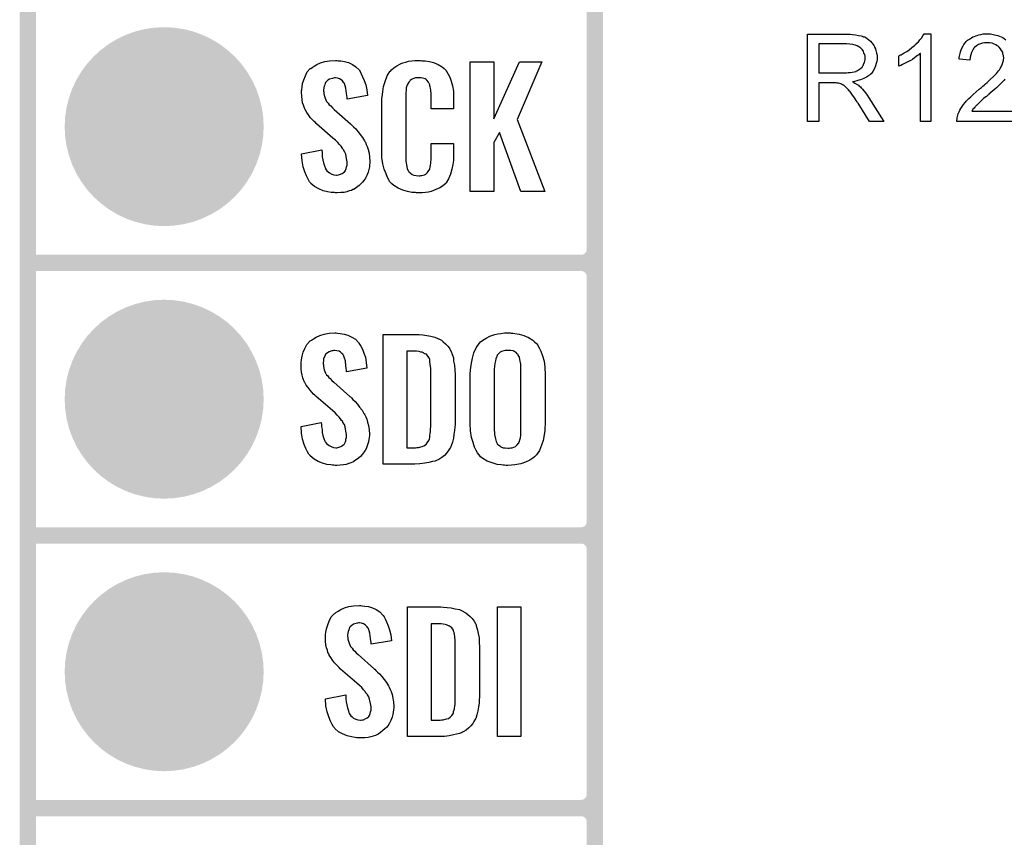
# Model space of a CAD drawing. Extents: x -0.07 to 0.95, y -0.15 to 2.1.
# Tile 2 of 16: x -0.05 to 0.31, y 0.14 to 0.44. Entities that reach past the tile are written whole.
import ezdxf

# ---------------------------------------------------------------- set-up
doc = ezdxf.new("R2010")
doc.units = 0
doc.layers.get('0').update_dxf_attribs({"linetype": 'CONTINUOUS'})
for name, color, linetype in [('gko', 6, 'CONTINUOUS'), ('gto', 2, 'CONTINUOUS'), ('gts', 1, 'CONTINUOUS')]:
    doc.layers.add(name, color=color, linetype=linetype)

# ---------------------------------------------------------------- blocks, each defined once
blk = doc.blocks.new('D12')
at = {"const_width": 0.003}
blk.add_lwpolyline([(-0.0015, 0, 1), (0.0015, 0, 1)], format="xyb", close=True, dxfattribs=at)
blk = doc.blocks.new('D44')
at = {"const_width": 0.0365}
blk.add_lwpolyline([(-0.01825, 0, 1), (0.01825, 0, 1)], format="xyb", close=True, dxfattribs=at)

msp = doc.modelspace()

# ---------------------------------------------------------------- linework, layer by layer
at = {"layer": 'gko', "color": 6, "const_width": 0.006}
msp.add_lwpolyline([(-0.05, -0.15), (-0.05, 2.01)], dxfattribs=at)
at = {"layer": 'gto', "color": 2, "const_width": 0.006}
for points in [[(0.158, -0.022), (0.158, 0.722)], [(0.158, 0.355), (0.158, 0.445)], [(-0.05, 0.35), (0.153, 0.35)], [(-0.05, 0.35), (0.153, 0.35)], [(0.153, 0.35), (0.153, 0.35)], [(0.153, 0.35), (0.153, 0.35)], [(0.158, 0.345), (0.158, 0.345)], [(0.158, 0.345), (0.158, 0.345)], [(0.158, 0.345), (0.158, 0.345)], [(0.158, 0.345), (0.158, 0.345)], [(0.158, 0.255), (0.158, 0.345)], [(-0.05, 0.25), (0.153, 0.25)], [(-0.05, 0.25), (0.153, 0.25)], [(0.153, 0.25), (0.153, 0.25)], [(0.153, 0.25), (0.153, 0.25)], [(0.158, 0.245), (0.158, 0.245)], [(0.158, 0.245), (0.158, 0.245)], [(0.158, 0.245), (0.158, 0.245)], [(0.158, 0.245), (0.158, 0.245)], [(0.158, 0.155), (0.158, 0.245)], [(-0.05, 0.15), (0.153, 0.15)], [(-0.05, 0.15), (0.153, 0.15)], [(0.153, 0.15), (0.153, 0.15)], [(0.153, 0.15), (0.153, 0.15)], [(0.158, 0.145), (0.158, 0.145)], [(0.158, 0.145), (0.158, 0.145)], [(0.158, 0.145), (0.158, 0.145)], [(0.158, 0.145), (0.158, 0.145)], [(0.158, 0.055), (0.158, 0.145)]]:
    msp.add_lwpolyline(points, dxfattribs=at)
at = {"layer": 'gto', "color": 2}
for points in [[(0.2512, 0.4339), (0.2516, 0.4339), (0.2525, 0.4338), (0.2536, 0.4337), (0.2547, 0.4335), (0.2557, 0.4333), (0.2562, 0.4332), (0.2566, 0.433), (0.2567, 0.433), (0.2567, 0.433), (0.257, 0.4329), (0.2574, 0.4327), (0.2579, 0.4323), (0.2585, 0.4319), (0.2591, 0.4314), (0.2596, 0.4307), (0.2602, 0.43), (0.2602, 0.4299), (0.2602, 0.4299), (0.2604, 0.4296), (0.2606, 0.4292), (0.2609, 0.4286), (0.2611, 0.4279), (0.2613, 0.427), (0.2615, 0.4262), (0.2615, 0.4252), (0.2615, 0.4251), (0.2615, 0.425), (0.2615, 0.4249), (0.2615, 0.4246), (0.2615, 0.4243), (0.2614, 0.424), (0.2612, 0.4232), (0.2609, 0.4223), (0.2606, 0.4213), (0.26, 0.4203), (0.2597, 0.4199), (0.2593, 0.4194), (0.2592, 0.4194), (0.2592, 0.4193), (0.2591, 0.4192), (0.2589, 0.419), (0.2586, 0.4189), (0.2584, 0.4187), (0.258, 0.4184), (0.2576, 0.4182), (0.2572, 0.4179), (0.2567, 0.4177), (0.2561, 0.4174), (0.2555, 0.4172), (0.2548, 0.417), (0.2541, 0.4168), (0.2533, 0.4166), (0.2525, 0.4165), (0.2526, 0.4165), (0.2528, 0.4164), (0.253, 0.4162), (0.2534, 0.416), (0.2542, 0.4155), (0.2547, 0.4152), (0.255, 0.4149), (0.2551, 0.4148), (0.2554, 0.4146), (0.2557, 0.4142), (0.2562, 0.4137), (0.2567, 0.4131), (0.2573, 0.4124), (0.2579, 0.4116), (0.2585, 0.4106), (0.264, 0.4019), (0.2588, 0.4019), (0.2546, 0.4086), (0.2546, 0.4086), (0.2545, 0.4087), (0.2544, 0.4089), (0.2542, 0.4091), (0.2539, 0.4096), (0.2535, 0.4102), (0.253, 0.4109), (0.2525, 0.4116), (0.252, 0.4123), (0.2515, 0.413), (0.2515, 0.413), (0.2513, 0.4132), (0.2511, 0.4135), (0.2508, 0.4138), (0.2501, 0.4145), (0.2497, 0.4148), (0.2494, 0.4151), (0.2493, 0.4152), (0.2492, 0.4152), (0.249, 0.4153), (0.2488, 0.4154), (0.2485, 0.4156), (0.2482, 0.4157), (0.2474, 0.4159), (0.2474, 0.4159), (0.2473, 0.416), (0.2471, 0.416), (0.2469, 0.416), (0.2465, 0.4161), (0.2462, 0.4161), (0.2457, 0.4161), (0.2402, 0.4161), (0.2402, 0.4019), (0.236, 0.4019), (0.236, 0.4339), (0.2508, 0.4339), (0.2512, 0.4339)], [(0.2813, 0.4019), (0.2774, 0.4019), (0.2774, 0.4269), (0.2773, 0.4269), (0.2771, 0.4267), (0.2768, 0.4264), (0.2764, 0.4261), (0.2759, 0.4257), (0.2752, 0.4252), (0.2745, 0.4247), (0.2737, 0.4242), (0.2736, 0.4242), (0.2736, 0.4242), (0.2733, 0.424), (0.2728, 0.4238), (0.2723, 0.4235), (0.2716, 0.4232), (0.2709, 0.4228), (0.2702, 0.4225), (0.2695, 0.4222), (0.2695, 0.426), (0.2696, 0.426), (0.2697, 0.4261), (0.2699, 0.4262), (0.2701, 0.4263), (0.2704, 0.4264), (0.2707, 0.4266), (0.2715, 0.4271), (0.2724, 0.4276), (0.2733, 0.4282), (0.2743, 0.429), (0.2753, 0.4298), (0.2753, 0.4298), (0.2754, 0.4299), (0.2755, 0.43), (0.2757, 0.4301), (0.2761, 0.4306), (0.2767, 0.4311), (0.2772, 0.4318), (0.2778, 0.4325), (0.2783, 0.4333), (0.2788, 0.4341), (0.2813, 0.4341), (0.2813, 0.4019)], [(0.312, 0.4019), (0.2908, 0.4019), (0.2908, 0.402), (0.2908, 0.4022), (0.2908, 0.4025), (0.2909, 0.4028), (0.2909, 0.4032), (0.291, 0.4037), (0.2911, 0.4042), (0.2913, 0.4047), (0.2913, 0.4047), (0.2913, 0.4048), (0.2914, 0.405), (0.2916, 0.4055), (0.2919, 0.406), (0.2923, 0.4067), (0.2927, 0.4074), (0.2932, 0.4081), (0.2939, 0.4089), (0.2939, 0.409), (0.294, 0.409), (0.2942, 0.4093), (0.2946, 0.4097), (0.2952, 0.4103), (0.2959, 0.411), (0.2968, 0.4118), (0.2979, 0.4128), (0.299, 0.4137), (0.2991, 0.4138), (0.2992, 0.4139), (0.2995, 0.4141), (0.2998, 0.4144), (0.3003, 0.4148), (0.3008, 0.4152), (0.3013, 0.4157), (0.3019, 0.4162), (0.303, 0.4173), (0.3042, 0.4184), (0.3047, 0.4189), (0.3053, 0.4195), (0.3057, 0.42), (0.3061, 0.4205), (0.3061, 0.4206), (0.3062, 0.4206), (0.3063, 0.4207), (0.3064, 0.4209), (0.3067, 0.4214), (0.3071, 0.422), (0.3074, 0.4228), (0.3077, 0.4236), (0.3079, 0.4244), (0.308, 0.4253), (0.308, 0.4253), (0.308, 0.4254), (0.3079, 0.4256), (0.3079, 0.4261), (0.3077, 0.4266), (0.3076, 0.4273), (0.3072, 0.4279), (0.3068, 0.4286), (0.3063, 0.4292), (0.3062, 0.4293), (0.3059, 0.4295), (0.3056, 0.4297), (0.3051, 0.43), (0.3045, 0.4303), (0.3037, 0.4306), (0.3029, 0.4308), (0.3019, 0.4308), (0.3016, 0.4308), (0.3014, 0.4308), (0.3009, 0.4307), (0.3002, 0.4306), (0.2995, 0.4304), (0.2987, 0.4301), (0.298, 0.4297), (0.2973, 0.4291), (0.2972, 0.429), (0.297, 0.4288), (0.2968, 0.4284), (0.2965, 0.4279), (0.2962, 0.4272), (0.2959, 0.4264), (0.2957, 0.4255), (0.2956, 0.4244), (0.2916, 0.4248), (0.2916, 0.4249), (0.2916, 0.425), (0.2916, 0.4252), (0.2917, 0.4256), (0.2918, 0.4259), (0.2919, 0.4263), (0.292, 0.4268), (0.2921, 0.4274), (0.2925, 0.4285), (0.2931, 0.4296), (0.2934, 0.4301), (0.2938, 0.4307), (0.2942, 0.4312), (0.2947, 0.4317), (0.2947, 0.4317), (0.2948, 0.4317), (0.295, 0.4319), (0.2952, 0.432), (0.2955, 0.4322), (0.2958, 0.4324), (0.2962, 0.4326), (0.2966, 0.4329), (0.2971, 0.4331), (0.2977, 0.4333), (0.2983, 0.4335), (0.2989, 0.4337), (0.2996, 0.4338), (0.3004, 0.434), (0.3011, 0.434), (0.302, 0.4341), (0.3024, 0.4341), (0.3028, 0.434)], [(0.3028, 0.434), (0.3031, 0.434), (0.3036, 0.4339), (0.3041, 0.4338), (0.3046, 0.4337), (0.3058, 0.4334), (0.307, 0.4329), (0.3076, 0.4327), (0.3082, 0.4323), (0.3088, 0.4319)], [(0.2503, 0.4304), (0.2402, 0.4304), (0.2402, 0.4198), (0.2497, 0.4198), (0.2503, 0.4198), (0.2509, 0.4199), (0.2517, 0.4199), (0.2524, 0.42), (0.2531, 0.4201), (0.2538, 0.4203), (0.2539, 0.4204), (0.2541, 0.4205), (0.2543, 0.4206), (0.2547, 0.4208), (0.2551, 0.4211), (0.2555, 0.4214), (0.256, 0.4218), (0.2563, 0.4223), (0.2563, 0.4223), (0.2564, 0.4225), (0.2566, 0.4228), (0.2567, 0.4232), (0.2569, 0.4236), (0.257, 0.424), (0.2571, 0.4246), (0.2572, 0.4251), (0.2572, 0.4252), (0.2572, 0.4252), (0.2571, 0.4255), (0.2571, 0.4259), (0.257, 0.4265), (0.2567, 0.427), (0.2565, 0.4277), (0.2561, 0.4283), (0.2555, 0.4289), (0.2554, 0.4289), (0.2552, 0.4291), (0.2548, 0.4293), (0.2542, 0.4296), (0.2535, 0.4299), (0.2526, 0.4301), (0.2515, 0.4303), (0.2503, 0.4304)], [(0.0638, 0.4242), (0.0648, 0.4241), (0.0662, 0.4239), (0.0676, 0.4235), (0.0691, 0.4228), (0.0703, 0.422), (0.0715, 0.4208), (0.0716, 0.4206), (0.0719, 0.4202), (0.0723, 0.4194), (0.0728, 0.4183), (0.0734, 0.4169), (0.074, 0.4154), (0.0743, 0.4135), (0.0746, 0.4114), (0.0671, 0.4101), (0.0671, 0.4103), (0.0671, 0.4107), (0.067, 0.4114), (0.0669, 0.4122), (0.0666, 0.4141), (0.0664, 0.415), (0.0661, 0.4158), (0.0661, 0.4159), (0.0659, 0.4161), (0.0657, 0.4165), (0.0654, 0.4168), (0.0649, 0.4172), (0.0643, 0.4176), (0.0636, 0.4178), (0.0628, 0.4179), (0.0625, 0.4179), (0.0621, 0.4178), (0.0617, 0.4177), (0.0606, 0.4174), (0.0601, 0.417), (0.0596, 0.4166), (0.0596, 0.4166), (0.0594, 0.4165), (0.0592, 0.4162), (0.0591, 0.4158), (0.0589, 0.4154), (0.0587, 0.4148), (0.0586, 0.4142), (0.0585, 0.4134), (0.0585, 0.4133), (0.0585, 0.413), (0.0586, 0.4126), (0.0586, 0.412), (0.0589, 0.4108), (0.0594, 0.4095), (0.0595, 0.4094), (0.0596, 0.4092), (0.0598, 0.409), (0.0602, 0.4086), (0.0605, 0.408), (0.0611, 0.4076), (0.0617, 0.4069), (0.0624, 0.4063), (0.0683, 0.401), (0.0685, 0.4009), (0.0689, 0.4005), (0.0694, 0.3999), (0.0703, 0.3992), (0.0711, 0.3982), (0.0719, 0.3971), (0.0728, 0.396), (0.0735, 0.3948), (0.0736, 0.3946), (0.0738, 0.3943), (0.0741, 0.3935), (0.0745, 0.3927), (0.0748, 0.3916), (0.0752, 0.3903), (0.0753, 0.3888), (0.0754, 0.3872), (0.0754, 0.3871), (0.0754, 0.3867), (0.0753, 0.386), (0.0753, 0.3852), (0.0751, 0.3843), (0.0748, 0.3833), (0.0744, 0.3821), (0.0739, 0.3811), (0.0738, 0.381), (0.0736, 0.3807), (0.0732, 0.3802), (0.0728, 0.3796), (0.0722, 0.379), (0.0715, 0.3784), (0.0706, 0.3777), (0.0697, 0.3771), (0.0696, 0.377), (0.0692, 0.3769), (0.0687, 0.3766), (0.0679, 0.3764), (0.067, 0.3761), (0.066, 0.3759), (0.0648, 0.3758), (0.0635, 0.3757), (0.0629, 0.3757), (0.0625, 0.3758), (0.0619, 0.3758), (0.0613, 0.3759), (0.0599, 0.3761), (0.0583, 0.3765), (0.0567, 0.3772), (0.0552, 0.378), (0.0538, 0.3792), (0.0537, 0.3794), (0.0533, 0.3798), (0.0528, 0.3807), (0.0522, 0.3819), (0.0516, 0.3834), (0.051, 0.3853), (0.0506, 0.3875), (0.0504, 0.39), (0.0578, 0.3915), (0.0578, 0.3914), (0.0578, 0.3913), (0.0579, 0.3907), (0.0579, 0.3899), (0.058, 0.3889), (0.0582, 0.3878), (0.0584, 0.3867), (0.0588, 0.3856), (0.0592, 0.3846), (0.0592, 0.3845), (0.0594, 0.3842), (0.0597, 0.3838), (0.0602, 0.3834), (0.0607, 0.383), (0.0615, 0.3826), (0.0623, 0.3823), (0.0632, 0.3822), (0.0635, 0.3822), (0.0639, 0.3823), (0.0643, 0.3824), (0.0653, 0.3828), (0.0657, 0.3831), (0.0661, 0.3834), (0.0662, 0.3835), (0.0663, 0.3836), (0.0665, 0.3839), (0.0666, 0.3843), (0.0668, 0.3847), (0.0669, 0.3853), (0.0671, 0.3859), (0.0671, 0.3867), (0.0671, 0.3868), (0.0671, 0.3871), (0.067, 0.3877), (0.0669, 0.3883), (0.0666, 0.3899), (0.0663, 0.3907), (0.0658, 0.3915), (0.0657, 0.3916), (0.0656, 0.3919), (0.0653, 0.3922), (0.0649, 0.3928), (0.0643, 0.3934), (0.0637, 0.3942), (0.0629, 0.395), (0.0619, 0.3958), (0.0559, 0.401), (0.0558, 0.4011), (0.0555, 0.4015), (0.055, 0.4019), (0.0543, 0.4026), (0.0537, 0.4033), (0.053, 0.4043), (0.0523, 0.4052), (0.0518, 0.4061), (0.0517, 0.4062), (0.0516, 0.4066), (0.0513, 0.4071), (0.0511, 0.4079), (0.0508, 0.4088), (0.0506, 0.4099), (0.0505, 0.4112), (0.0504, 0.4126), (0.0504, 0.4127), (0.0504, 0.4129), (0.0504, 0.4131), (0.0505, 0.4135), (0.0506, 0.4145), (0.0507, 0.4158), (0.0512, 0.4172), (0.0518, 0.4186), (0.0525, 0.4201), (0.0536, 0.4213), (0.0538, 0.4214), (0.0543, 0.4217), (0.055, 0.4222), (0.056, 0.4228), (0.0573, 0.4234), (0.0589, 0.4239), (0.0607, 0.4242), (0.0628, 0.4243), (0.0633, 0.4243), (0.0638, 0.4242)], [(0.0945, 0.4242), (0.095, 0.4242), (0.0957, 0.4241), (0.0973, 0.4239), (0.0988, 0.4235), (0.1005, 0.4228), (0.102, 0.4219), (0.1027, 0.4214), (0.1033, 0.4207), (0.1034, 0.4205), (0.1037, 0.4201), (0.1042, 0.4192), (0.1048, 0.4181), (0.1053, 0.4167), (0.1058, 0.415), (0.1061, 0.413), (0.1062, 0.4106), (0.1062, 0.4066), (0.0979, 0.4066), (0.0979, 0.4107), (0.0979, 0.4108), (0.0979, 0.4111), (0.0979, 0.4116), (0.0979, 0.4121), (0.0978, 0.4134), (0.0977, 0.4141), (0.0976, 0.4146), (0.0976, 0.4147), (0.0975, 0.4149), (0.0974, 0.4154), (0.097, 0.4163), (0.0964, 0.417), (0.0962, 0.4172), (0.0961, 0.4173), (0.0957, 0.4175), (0.0953, 0.4177), (0.0948, 0.4178), (0.0941, 0.4179), (0.093, 0.4179), (0.0926, 0.4179), (0.0922, 0.4179), (0.0912, 0.4175), (0.0907, 0.4173), (0.0902, 0.4169), (0.0901, 0.4167), (0.0897, 0.4163), (0.0892, 0.4154), (0.0888, 0.4143), (0.0888, 0.4142), (0.0888, 0.4141), (0.0888, 0.4137), (0.0888, 0.4132), (0.0887, 0.4127), (0.0887, 0.4119), (0.0886, 0.4111), (0.0886, 0.4102), (0.0886, 0.3895), (0.0886, 0.3894), (0.0886, 0.3889), (0.0887, 0.3882), (0.0887, 0.3873), (0.089, 0.3854), (0.0892, 0.3845), (0.0896, 0.3837), (0.0897, 0.3836), (0.0898, 0.3834), (0.0901, 0.3832), (0.0904, 0.3829), (0.091, 0.3825), (0.0916, 0.3822), (0.0925, 0.3821), (0.0934, 0.382), (0.0938, 0.382), (0.0941, 0.3821), (0.0945, 0.3821), (0.0955, 0.3823), (0.096, 0.3826), (0.0963, 0.3829), (0.0964, 0.3829), (0.0965, 0.3831), (0.0969, 0.3835), (0.0974, 0.3844), (0.0976, 0.3854), (0.0976, 0.3855), (0.0977, 0.3857), (0.0977, 0.386), (0.0978, 0.3865), (0.0978, 0.3871), (0.0979, 0.3878), (0.0979, 0.3886), (0.0979, 0.3895), (0.0979, 0.3938), (0.1062, 0.3938), (0.1062, 0.39), (0.1062, 0.3899), (0.1062, 0.3897), (0.1062, 0.3894), (0.1062, 0.3889), (0.1061, 0.3883), (0.1061, 0.3876), (0.1059, 0.3861), (0.1055, 0.3844), (0.105, 0.3826), (0.1043, 0.3809), (0.1034, 0.3794), (0.1033, 0.3792), (0.1028, 0.3788), (0.1021, 0.3782), (0.1011, 0.3775), (0.0997, 0.3769), (0.0979, 0.3762), (0.097, 0.376), (0.0959, 0.3759), (0.0947, 0.3757), (0.0926, 0.3757), (0.0922, 0.3758), (0.0915, 0.3758), (0.0909, 0.3759), (0.0893, 0.3762), (0.0876, 0.3767), (0.0858, 0.3774), (0.0842, 0.3784), (0.0835, 0.379), (0.0828, 0.3797), (0.0828, 0.3798), (0.0827, 0.3799), (0.0826, 0.3802), (0.0824, 0.3805), (0.0819, 0.3814), (0.0814, 0.3827), (0.0807, 0.3844), (0.0802, 0.3864), (0.0799, 0.3887), (0.0798, 0.3914), (0.0798, 0.4083), (0.0798, 0.4084), (0.0798, 0.4087), (0.0798, 0.4091), (0.0799, 0.4096), (0.0799, 0.4103), (0.08, 0.411), (0.0802, 0.4128), (0.0805, 0.4147), (0.0811, 0.4166), (0.0818, 0.4186), (0.0828, 0.4203), (0.0828, 0.4203), (0.083, 0.4204), (0.0834, 0.4209), (0.0842, 0.4216), (0.0853, 0.4223), (0.0867, 0.423), (0.0876, 0.4234), (0.0886, 0.4237), (0.0896, 0.424), (0.0908, 0.4241), (0.092, 0.4243), (0.094, 0.4243), (0.0945, 0.4242)], [(0.1295, 0.4026), (0.1396, 0.3762), (0.1309, 0.3762), (0.123, 0.3978), (0.1209, 0.3942), (0.1209, 0.3762), (0.1123, 0.3762), (0.1123, 0.4238), (0.1209, 0.4238), (0.1209, 0.4029), (0.1304, 0.4238), (0.1386, 0.4238), (0.1295, 0.4026)], [(0.3084, 0.4174), (0.3082, 0.4171), (0.308, 0.4169), (0.3077, 0.4166), (0.3075, 0.4164), (0.3071, 0.416), (0.3067, 0.4156), (0.3063, 0.4152), (0.3058, 0.4147), (0.3053, 0.4142), (0.3047, 0.4137), (0.304, 0.4131), (0.3033, 0.4125), (0.3025, 0.4119), (0.3025, 0.4118), (0.3024, 0.4117), (0.3022, 0.4116), (0.302, 0.4114), (0.3017, 0.4111), (0.3014, 0.4109), (0.3006, 0.4103), (0.2998, 0.4096), (0.2991, 0.4089), (0.2985, 0.4083), (0.2982, 0.408), (0.298, 0.4078), (0.2979, 0.4078), (0.2978, 0.4076), (0.2976, 0.4074), (0.2974, 0.4072), (0.2971, 0.4068), (0.2968, 0.4065), (0.2963, 0.4057), (0.312, 0.4057)], [(0.0636, 0.3242), (0.0646, 0.3241), (0.066, 0.3239), (0.0674, 0.3235), (0.0689, 0.3228), (0.0702, 0.322), (0.0713, 0.3208), (0.0714, 0.3206), (0.0717, 0.3202), (0.0721, 0.3194), (0.0727, 0.3183), (0.0732, 0.3169), (0.0738, 0.3154), (0.0741, 0.3135), (0.0744, 0.3114), (0.0669, 0.3101), (0.0669, 0.3103), (0.0669, 0.3107), (0.0668, 0.3114), (0.0667, 0.3122), (0.0665, 0.3141), (0.0662, 0.315), (0.0659, 0.3158), (0.0659, 0.3159), (0.0657, 0.3161), (0.0655, 0.3165), (0.0652, 0.3168), (0.0647, 0.3172), (0.0642, 0.3176), (0.0634, 0.3178), (0.0626, 0.3179), (0.0623, 0.3179), (0.0619, 0.3178), (0.0615, 0.3177), (0.0605, 0.3174), (0.0599, 0.317), (0.0594, 0.3167), (0.0594, 0.3166), (0.0592, 0.3165), (0.0591, 0.3162), (0.0589, 0.3158), (0.0587, 0.3154), (0.0585, 0.3148), (0.0584, 0.3142), (0.0583, 0.3134), (0.0583, 0.3133), (0.0583, 0.313), (0.0584, 0.3126), (0.0584, 0.312), (0.0587, 0.3108), (0.0592, 0.3095), (0.0593, 0.3094), (0.0594, 0.3092), (0.0596, 0.309), (0.06, 0.3086), (0.0604, 0.308), (0.0609, 0.3076), (0.0615, 0.3069), (0.0622, 0.3063), (0.0681, 0.301), (0.0683, 0.3009), (0.0687, 0.3005), (0.0692, 0.2999), (0.0701, 0.2992), (0.0709, 0.2982), (0.0717, 0.2971), (0.0726, 0.296), (0.0733, 0.2948), (0.0734, 0.2946), (0.0736, 0.2943), (0.074, 0.2935), (0.0743, 0.2927), (0.0746, 0.2916), (0.075, 0.2903), (0.0752, 0.2888), (0.0753, 0.2872), (0.0753, 0.2871), (0.0753, 0.2867), (0.0752, 0.286), (0.0751, 0.2852), (0.0749, 0.2843), (0.0746, 0.2833), (0.0742, 0.2821), (0.0737, 0.2811), (0.0736, 0.281), (0.0734, 0.2807), (0.073, 0.2802), (0.0726, 0.2797), (0.072, 0.279), (0.0713, 0.2784), (0.0704, 0.2777), (0.0695, 0.2771), (0.0694, 0.277), (0.0691, 0.2769), (0.0685, 0.2766), (0.0678, 0.2764), (0.0668, 0.2761), (0.0658, 0.2759), (0.0646, 0.2758), (0.0633, 0.2757), (0.0627, 0.2757), (0.0623, 0.2758), (0.0617, 0.2758), (0.0611, 0.2759), (0.0597, 0.2761), (0.0581, 0.2765), (0.0565, 0.2772), (0.055, 0.278), (0.0536, 0.2792), (0.0535, 0.2794), (0.0531, 0.2798), (0.0526, 0.2807), (0.052, 0.2819), (0.0514, 0.2834), (0.0508, 0.2853), (0.0504, 0.2875), (0.0502, 0.29), (0.0576, 0.2915), (0.0576, 0.2914), (0.0576, 0.2913), (0.0577, 0.2907), (0.0577, 0.2899), (0.0579, 0.2889), (0.058, 0.2878), (0.0582, 0.2867), (0.0586, 0.2856), (0.059, 0.2846), (0.0591, 0.2845), (0.0592, 0.2842), (0.0595, 0.2838), (0.06, 0.2834), (0.0605, 0.283), (0.0613, 0.2826), (0.0621, 0.2823), (0.063, 0.2822), (0.0633, 0.2822), (0.0637, 0.2823), (0.0642, 0.2824), (0.0651, 0.2828), (0.0655, 0.2831), (0.0659, 0.2834), (0.066, 0.2835), (0.0661, 0.2836), (0.0663, 0.2839), (0.0665, 0.2843), (0.0666, 0.2847), (0.0667, 0.2853), (0.0669, 0.2859), (0.0669, 0.2867), (0.0669, 0.2868), (0.0669, 0.2871), (0.0668, 0.2877), (0.0667, 0.2883), (0.0664, 0.2899), (0.0661, 0.2907), (0.0656, 0.2915), (0.0655, 0.2916), (0.0654, 0.2919), (0.0651, 0.2922), (0.0647, 0.2928), (0.0642, 0.2934), (0.0635, 0.2942), (0.0627, 0.295), (0.0617, 0.2958), (0.0557, 0.301), (0.0556, 0.3011), (0.0553, 0.3015), (0.0548, 0.3019), (0.0542, 0.3026), (0.0535, 0.3033), (0.0528, 0.3043), (0.0521, 0.3052), (0.0516, 0.3061), (0.0515, 0.3062), (0.0514, 0.3066), (0.0511, 0.3071), (0.0509, 0.3079), (0.0506, 0.3088), (0.0504, 0.3099), (0.0503, 0.3112), (0.0502, 0.3126), (0.0502, 0.3127), (0.0502, 0.3129), (0.0502, 0.3131), (0.0503, 0.3135), (0.0504, 0.3145), (0.0506, 0.3158), (0.051, 0.3172), (0.0516, 0.3186), (0.0523, 0.3201), (0.0534, 0.3213), (0.0536, 0.3214), (0.0541, 0.3217), (0.0548, 0.3222), (0.0558, 0.3228), (0.0571, 0.3234), (0.0587, 0.3239), (0.0605, 0.3242), (0.0626, 0.3243), (0.0631, 0.3243), (0.0636, 0.3242)], [(0.0936, 0.3237), (0.0949, 0.3236), (0.0963, 0.3234), (0.0978, 0.3231), (0.0993, 0.3228), (0.1006, 0.3222), (0.1008, 0.3221), (0.1012, 0.3219), (0.1017, 0.3216), (0.1024, 0.321), (0.1032, 0.3203), (0.104, 0.3195), (0.1048, 0.3185), (0.1053, 0.3174), (0.1054, 0.3172), (0.1055, 0.3168), (0.1058, 0.3161), (0.1061, 0.3152), (0.1062, 0.314), (0.1065, 0.3125), (0.1066, 0.3108), (0.1067, 0.309), (0.1067, 0.2917), (0.1067, 0.2916), (0.1067, 0.2914), (0.1067, 0.2911), (0.1067, 0.2907), (0.1066, 0.2897), (0.1065, 0.2885), (0.1063, 0.2871), (0.1061, 0.2857), (0.1058, 0.2842), (0.1053, 0.2829), (0.1052, 0.2827), (0.105, 0.2823), (0.1047, 0.2818), (0.1042, 0.281), (0.1036, 0.2802), (0.1028, 0.2794), (0.1018, 0.2786), (0.1007, 0.2779), (0.1005, 0.2778), (0.1001, 0.2776), (0.0994, 0.2773), (0.0984, 0.2771), (0.0971, 0.2768), (0.0956, 0.2765), (0.0938, 0.2763), (0.0919, 0.2762), (0.0803, 0.2762), (0.0803, 0.3238), (0.0925, 0.3238), (0.0936, 0.3237)], [(0.1273, 0.3242), (0.1279, 0.3242), (0.1286, 0.3241), (0.1302, 0.3239), (0.1319, 0.3234), (0.1336, 0.3227), (0.1352, 0.3217), (0.1359, 0.3211), (0.1366, 0.3204), (0.1368, 0.3203), (0.1371, 0.3197), (0.1376, 0.3188), (0.1382, 0.3176), (0.1388, 0.3159), (0.1394, 0.314), (0.1397, 0.3117), (0.1398, 0.309), (0.1398, 0.2911), (0.1398, 0.291), (0.1398, 0.2907), (0.1398, 0.2904), (0.1397, 0.2899), (0.1397, 0.2893), (0.1396, 0.2885), (0.1394, 0.2869), (0.139, 0.2849), (0.1384, 0.2831), (0.1377, 0.2812), (0.1366, 0.2796), (0.1364, 0.2794), (0.1359, 0.2789), (0.1352, 0.2784), (0.1341, 0.2776), (0.1326, 0.2769), (0.1308, 0.2763), (0.1286, 0.2759), (0.1274, 0.2758), (0.1261, 0.2757), (0.1254, 0.2757), (0.1249, 0.2758), (0.1243, 0.2758), (0.1236, 0.2759), (0.1221, 0.2761), (0.1203, 0.2766), (0.1185, 0.2773), (0.1169, 0.2783), (0.1161, 0.2789), (0.1155, 0.2796), (0.1154, 0.2797), (0.115, 0.2803), (0.1145, 0.2812), (0.1139, 0.2824), (0.1134, 0.2841), (0.1128, 0.286), (0.1124, 0.2884), (0.1123, 0.2911), (0.1123, 0.309), (0.1123, 0.3091), (0.1123, 0.3093), (0.1123, 0.3097), (0.1124, 0.3103), (0.1124, 0.3108), (0.1125, 0.3116), (0.1127, 0.3132), (0.1131, 0.3151), (0.1136, 0.317), (0.1145, 0.3189), (0.1155, 0.3204), (0.1157, 0.3206), (0.1161, 0.3211), (0.1169, 0.3216), (0.1181, 0.3224), (0.1195, 0.3231), (0.1213, 0.3237), (0.1224, 0.324), (0.1235, 0.3241), (0.1248, 0.3243), (0.1269, 0.3243), (0.1273, 0.3242)], [(0.1261, 0.3179), (0.1257, 0.3179), (0.1251, 0.3179), (0.1246, 0.3178), (0.1238, 0.3175), (0.1232, 0.3172), (0.1226, 0.3167), (0.1221, 0.3161), (0.1221, 0.316), (0.122, 0.3157), (0.1219, 0.3154), (0.1217, 0.3148), (0.1215, 0.3141), (0.1213, 0.3131), (0.1212, 0.3121), (0.1211, 0.3109), (0.1211, 0.2891), (0.1211, 0.2889), (0.1211, 0.2885), (0.1212, 0.2879), (0.1212, 0.2871), (0.1216, 0.2854), (0.1218, 0.2845), (0.1221, 0.2837), (0.1222, 0.2836), (0.1223, 0.2834), (0.1226, 0.2832), (0.1231, 0.2829), (0.1235, 0.2825), (0.1243, 0.2822), (0.1251, 0.2821), (0.1261, 0.282), (0.1266, 0.282), (0.1271, 0.2821), (0.1277, 0.2821), (0.1283, 0.2824), (0.1289, 0.2827), (0.1295, 0.2832), (0.1299, 0.2837), (0.13, 0.2838), (0.1301, 0.2841), (0.1303, 0.2845), (0.1305, 0.2851), (0.1307, 0.2858), (0.1308, 0.2868), (0.1309, 0.2879), (0.1309, 0.2891), (0.1309, 0.3109), (0.1309, 0.3111), (0.1309, 0.3115), (0.1308, 0.3121), (0.1308, 0.3129), (0.1305, 0.3146), (0.1303, 0.3154), (0.1299, 0.3162), (0.1299, 0.3163), (0.1297, 0.3165), (0.1295, 0.3167), (0.1291, 0.3171), (0.1286, 0.3174), (0.128, 0.3177), (0.1271, 0.3179), (0.1261, 0.3179)], [(0.0926, 0.3176), (0.089, 0.3176), (0.089, 0.2822), (0.0922, 0.2822), (0.0927, 0.2823), (0.0933, 0.2823), (0.0947, 0.2827), (0.0953, 0.2829), (0.0959, 0.2833), (0.096, 0.2833), (0.0961, 0.2834), (0.0965, 0.284), (0.0971, 0.2848), (0.0973, 0.2854), (0.0975, 0.286), (0.0975, 0.2861), (0.0975, 0.2864), (0.0975, 0.2868), (0.0976, 0.2873), (0.0977, 0.2881), (0.0977, 0.289), (0.0978, 0.2901), (0.0978, 0.2913), (0.0978, 0.3095), (0.0978, 0.3097), (0.0978, 0.3101), (0.0978, 0.3106), (0.0978, 0.3113), (0.0976, 0.3129), (0.0975, 0.3137), (0.0975, 0.3143), (0.0975, 0.3144), (0.0974, 0.3146), (0.0973, 0.3149), (0.0971, 0.3153), (0.0965, 0.3161), (0.0962, 0.3165), (0.0957, 0.3167), (0.0956, 0.3167), (0.0954, 0.3168), (0.0951, 0.317), (0.0947, 0.3172), (0.0941, 0.3173), (0.0935, 0.3175), (0.0926, 0.3176)], [(0.0726, 0.2242), (0.0736, 0.2241), (0.075, 0.2239), (0.0764, 0.2235), (0.0778, 0.2228), (0.0791, 0.222), (0.0802, 0.2208), (0.0803, 0.2206), (0.0807, 0.2202), (0.0811, 0.2194), (0.0816, 0.2183), (0.0822, 0.2169), (0.0827, 0.2154), (0.0831, 0.2135), (0.0834, 0.2114), (0.0759, 0.2101), (0.0759, 0.2103), (0.0759, 0.2107), (0.0758, 0.2114), (0.0757, 0.2122), (0.0754, 0.2141), (0.0752, 0.215), (0.0749, 0.2158), (0.0749, 0.2159), (0.0747, 0.2161), (0.0745, 0.2165), (0.0741, 0.2168), (0.0737, 0.2172), (0.0731, 0.2176), (0.0724, 0.2178), (0.0716, 0.2179), (0.0713, 0.2179), (0.0709, 0.2178), (0.0704, 0.2177), (0.0694, 0.2174), (0.0689, 0.217), (0.0684, 0.2166), (0.0684, 0.2166), (0.0682, 0.2165), (0.068, 0.2162), (0.0679, 0.2158), (0.0677, 0.2154), (0.0675, 0.2148), (0.0674, 0.2142), (0.0673, 0.2134), (0.0673, 0.2133), (0.0673, 0.213), (0.0674, 0.2126), (0.0674, 0.212), (0.0677, 0.2108), (0.0682, 0.2095), (0.0683, 0.2094), (0.0684, 0.2093), (0.0686, 0.209), (0.069, 0.2086), (0.0693, 0.208), (0.0699, 0.2076), (0.0704, 0.2069), (0.0712, 0.2063), (0.0771, 0.201), (0.0773, 0.2009), (0.0777, 0.2005), (0.0782, 0.1999), (0.079, 0.1992), (0.0799, 0.1982), (0.0807, 0.1971), (0.0815, 0.196), (0.0823, 0.1948), (0.0824, 0.1946), (0.0826, 0.1943), (0.0829, 0.1935), (0.0833, 0.1927), (0.0836, 0.1916), (0.0839, 0.1903), (0.0841, 0.1888), (0.0842, 0.1872), (0.0842, 0.187), (0.0842, 0.1867), (0.0841, 0.186), (0.084, 0.1852), (0.0839, 0.1843), (0.0836, 0.1833), (0.0832, 0.1821), (0.0827, 0.1811), (0.0826, 0.181), (0.0824, 0.1807), (0.082, 0.1802), (0.0815, 0.1796), (0.081, 0.179), (0.0802, 0.1784), (0.0794, 0.1777), (0.0785, 0.1771), (0.0784, 0.177), (0.078, 0.1769), (0.0775, 0.1766), (0.0767, 0.1764), (0.0758, 0.1761), (0.0748, 0.1759), (0.0736, 0.1758), (0.0723, 0.1757), (0.0716, 0.1757), (0.0713, 0.1758), (0.0707, 0.1758), (0.0701, 0.1759), (0.0687, 0.1761), (0.0671, 0.1765), (0.0654, 0.1772), (0.064, 0.178), (0.0626, 0.1792), (0.0625, 0.1794), (0.0621, 0.1798), (0.0616, 0.1807), (0.061, 0.1819), (0.0604, 0.1834), (0.0598, 0.1853), (0.0593, 0.1875), (0.0592, 0.19), (0.0666, 0.1915), (0.0666, 0.1914), (0.0666, 0.1913), (0.0666, 0.1908), (0.0666, 0.1899), (0.0668, 0.1889), (0.067, 0.1878), (0.0672, 0.1867), (0.0676, 0.1856), (0.0679, 0.1846), (0.068, 0.1845), (0.0682, 0.1842), (0.0685, 0.1838), (0.069, 0.1834), (0.0695, 0.183), (0.0703, 0.1826), (0.0711, 0.1823), (0.072, 0.1822), (0.0723, 0.1822), (0.0727, 0.1823), (0.0731, 0.1824), (0.074, 0.1828), (0.0745, 0.1831), (0.0749, 0.1834), (0.075, 0.1835), (0.0751, 0.1836), (0.0753, 0.1839), (0.0754, 0.1843), (0.0756, 0.1847), (0.0757, 0.1853), (0.0759, 0.1859), (0.0759, 0.1867), (0.0759, 0.1868), (0.0759, 0.1871), (0.0758, 0.1877), (0.0757, 0.1883), (0.0753, 0.1899), (0.0751, 0.1908), (0.0746, 0.1915), (0.0745, 0.1916), (0.0744, 0.1919), (0.074, 0.1922), (0.0737, 0.1928), (0.0731, 0.1934), (0.0725, 0.1942), (0.0716, 0.195), (0.0707, 0.1958), (0.0647, 0.201), (0.0646, 0.2011), (0.0642, 0.2015), (0.0638, 0.2019), (0.0631, 0.2026), (0.0625, 0.2033), (0.0617, 0.2043), (0.0611, 0.2052), (0.0605, 0.2061), (0.0605, 0.2062), (0.0604, 0.2066), (0.0601, 0.2071), (0.0599, 0.2079), (0.0596, 0.2088), (0.0593, 0.2099), (0.0592, 0.2112), (0.0592, 0.2126), (0.0592, 0.2127), (0.0592, 0.2129), (0.0592, 0.2131), (0.0592, 0.2135), (0.0593, 0.2145), (0.0595, 0.2158), (0.06, 0.2172), (0.0605, 0.2186), (0.0613, 0.2201), (0.0624, 0.2213), (0.0626, 0.2214), (0.063, 0.2217), (0.0638, 0.2222), (0.0648, 0.2228), (0.0661, 0.2234), (0.0677, 0.2239), (0.0695, 0.2242), (0.0716, 0.2243), (0.0721, 0.2243), (0.0726, 0.2242)], [(0.1025, 0.2237), (0.1038, 0.2236), (0.1053, 0.2234), (0.1068, 0.2231), (0.1083, 0.2228), (0.1096, 0.2222), (0.1098, 0.2221), (0.1101, 0.2219), (0.1107, 0.2216), (0.1114, 0.221), (0.1122, 0.2203), (0.113, 0.2195), (0.1137, 0.2185), (0.1143, 0.2174), (0.1144, 0.2172), (0.1145, 0.2168), (0.1147, 0.2161), (0.115, 0.2152), (0.1152, 0.214), (0.1155, 0.2125), (0.1156, 0.2108), (0.1157, 0.209), (0.1157, 0.1917), (0.1157, 0.1916), (0.1157, 0.1914), (0.1157, 0.1911), (0.1157, 0.1908), (0.1156, 0.1897), (0.1155, 0.1885), (0.1153, 0.1871), (0.1151, 0.1857), (0.1147, 0.1842), (0.1143, 0.1829), (0.1142, 0.1827), (0.114, 0.1823), (0.1136, 0.1818), (0.1132, 0.181), (0.1125, 0.1802), (0.1118, 0.1794), (0.1108, 0.1786), (0.1097, 0.1779), (0.1095, 0.1778), (0.1091, 0.1776), (0.1084, 0.1773), (0.1073, 0.1771), (0.1061, 0.1768), (0.1046, 0.1765), (0.1028, 0.1763), (0.1009, 0.1762), (0.0893, 0.1762), (0.0893, 0.2238), (0.1015, 0.2238), (0.1025, 0.2237)], [(0.1308, 0.1762), (0.1223, 0.1762), (0.1223, 0.2238), (0.1308, 0.2238), (0.1308, 0.1762)], [(0.1016, 0.2176), (0.098, 0.2176), (0.098, 0.1822), (0.1012, 0.1822), (0.1017, 0.1823), (0.1023, 0.1823), (0.1036, 0.1827), (0.1043, 0.1829), (0.1049, 0.1833), (0.1049, 0.1833), (0.105, 0.1834), (0.1055, 0.184), (0.1061, 0.1848), (0.1062, 0.1854), (0.1064, 0.186), (0.1064, 0.1861), (0.1065, 0.1864), (0.1065, 0.1868), (0.1066, 0.1873), (0.1067, 0.1881), (0.1067, 0.189), (0.1068, 0.1901), (0.1068, 0.1913), (0.1068, 0.2095), (0.1068, 0.2097), (0.1068, 0.2101), (0.1068, 0.2106), (0.1068, 0.2113), (0.1066, 0.2129), (0.1065, 0.2137), (0.1064, 0.2143), (0.1064, 0.2144), (0.1063, 0.2146), (0.1062, 0.2149), (0.1061, 0.2153), (0.1055, 0.2161), (0.1051, 0.2165), (0.1047, 0.2167), (0.1046, 0.2167), (0.1044, 0.2168), (0.1041, 0.217), (0.1036, 0.2172), (0.1031, 0.2173), (0.1024, 0.2175), (0.1016, 0.2176)]]:
    msp.add_lwpolyline(points, dxfattribs=at)
at = {"layer": 'gto', "color": 2, "const_width": 0.006}
for points in [[(0.153, 0.35, 0.414214), (0.158, 0.355)], [(0.158, 0.345, 0.414214), (0.153, 0.35)], [(0.158, 0.345, 0.414214), (0.153, 0.35)], [(0.153, 0.25, 0.414214), (0.158, 0.255)], [(0.158, 0.245, 0.414214), (0.153, 0.25)], [(0.158, 0.245, 0.414214), (0.153, 0.25)], [(0.153, 0.15, 0.414214), (0.158, 0.155)], [(0.158, 0.145, 0.414214), (0.153, 0.15)], [(0.158, 0.145, 0.414214), (0.153, 0.15)]]:
    msp.add_lwpolyline(points, format="xyb", dxfattribs=at)

# ---------------------------------------------------------------- block references
at = {"layer": 'gto'}
for p in [(0.158, 0.355), (0.158, 0.355), (-0.05, 0.35), (-0.05, 0.35), (0.153, 0.35), (0.153, 0.35), (0.153, 0.35), (0.153, 0.35), (0.153, 0.35), (0.153, 0.35), (0.153, 0.35), (0.158, 0.345), (0.158, 0.345), (0.158, 0.345), (0.158, 0.345), (0.158, 0.345), (0.158, 0.345), (0.158, 0.345), (0.158, 0.255), (0.158, 0.255), (-0.05, 0.25), (-0.05, 0.25), (0.153, 0.25), (0.153, 0.25), (0.153, 0.25), (0.153, 0.25), (0.153, 0.25), (0.153, 0.25), (0.153, 0.25), (0.158, 0.245), (0.158, 0.245), (0.158, 0.245), (0.158, 0.245), (0.158, 0.245), (0.158, 0.245), (0.158, 0.245), (0.158, 0.155), (0.158, 0.155), (-0.05, 0.15), (-0.05, 0.15), (0.153, 0.15), (0.153, 0.15), (0.153, 0.15), (0.153, 0.15), (0.153, 0.15), (0.153, 0.15), (0.153, 0.15), (0.158, 0.145), (0.158, 0.145), (0.158, 0.145), (0.158, 0.145), (0.158, 0.145), (0.158, 0.145), (0.158, 0.145)]:
    msp.add_blockref('D12', p, dxfattribs=at)
at = {"layer": 'gts'}
for p in [(0, 0.4), (0, 0.3), (0, 0.2)]:
    msp.add_blockref('D44', p, dxfattribs=at)

doc.saveas('drawing.dxf')
